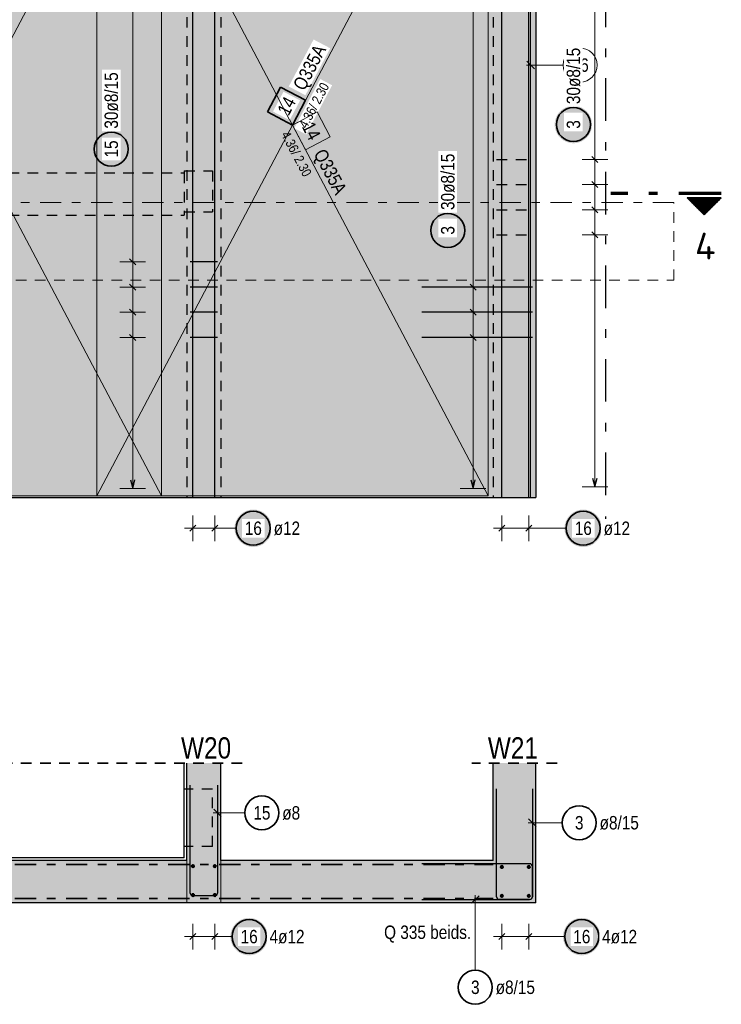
# Model space of a CAD drawing. Header units: millimetres. Extents: x -20 to 84, y 0 to 50.
# Tile 18 of 22: x 57.55 to 65.79, y 22.77 to 34.34. Entities that reach past the tile are written whole.
import ezdxf
from ezdxf.enums import TextEntityAlignment as Align

# ---------------------------------------------------------------- set-up
doc = ezdxf.new("R2010")
doc.units = ezdxf.units.MM
for name, pattern in [('DASHDOT', [1, 0.5, -0.25, 0, -0.25]), ('DASHDOTX2', [2, 1, -0.5, 0, -0.5]), ('HIDDEN', [0.375, 0.25, -0.125])]:
    doc.linetypes.add(name, pattern=pattern)
doc.layers.add('Achsen', color=7, linetype='Continuous', lineweight=20)
doc.layers.add('Schraffuren', color=7, linetype='Continuous', lineweight=20)
doc.styles.add('Arial Narrow', font='ARIALN.TTF')
doc.styles.add('isocp', font='isocp', dxfattribs={"width": 1.1})

msp = doc.modelspace()

# ---------------------------------------------------------------- hatches: boundary and pattern name
at = {"lineweight": 18, "true_color": 0xffffff}
msp.add_hatch(color=7, dxfattribs=at).paths.add_polyline_path([(60.615792, 33.548058), (60.461822, 33.256179), (60.7537, 33.102209), (60.907671, 33.394088)])
at = {"lineweight": 25, "true_color": 0xffffff}
for points in [[(64.276137, 33.108461), (64.276003, 33.116139), (64.275601, 33.123808), (64.274931, 33.131457), (64.273996, 33.139079), (64.272794, 33.146664), (64.271329, 33.154202), (64.269602, 33.161684), (64.267614, 33.169101), (64.265369, 33.176445), (64.262869, 33.183706), (64.260117, 33.190875), (64.257117, 33.197943), (64.253871, 33.204903), (64.250385, 33.211745), (64.246662, 33.218461), (64.242707, 33.225043), (64.238525, 33.231484), (64.23412, 33.237774), (64.229499, 33.243907), (64.224666, 33.249874), (64.219628, 33.25567), (64.214391, 33.261286), (64.208961, 33.266716), (64.203345, 33.271953), (64.19755, 33.276991), (64.191582, 33.281823), (64.185449, 33.286445), (64.179159, 33.290849), (64.172719, 33.295032), (64.166137, 33.298987), (64.15942, 33.30271), (64.152578, 33.306196), (64.145619, 33.309441), (64.13855, 33.312442), (64.131381, 33.315193), (64.12412, 33.317694), (64.116777, 33.319939), (64.109359, 33.321926), (64.101877, 33.323654), (64.094339, 33.325119), (64.086755, 33.32632), (64.079133, 33.327256), (64.071483, 33.327925), (64.063815, 33.328327), (64.056137, 33.328461), (64.048459, 33.328327), (64.04079, 33.327925), (64.03314, 33.327256), (64.025519, 33.32632), (64.017934, 33.325119), (64.010396, 33.323654), (64.002914, 33.321926), (63.995496, 33.319939), (63.988153, 33.317694), (63.980892, 33.315193), (63.973723, 33.312442), (63.966655, 33.309441), (63.959695, 33.306196), (63.952853, 33.30271), (63.946137, 33.298987), (63.939554, 33.295032), (63.933114, 33.290849), (63.926824, 33.286445), (63.920691, 33.281823), (63.914723, 33.276991), (63.908928, 33.271953), (63.903312, 33.266716), (63.897882, 33.261286), (63.892645, 33.25567), (63.887607, 33.249874), (63.882774, 33.243907), (63.878153, 33.237774), (63.873748, 33.231484), (63.869566, 33.225043), (63.865611, 33.218461), (63.861888, 33.211745), (63.858402, 33.204903), (63.855157, 33.197943), (63.852156, 33.190875), (63.849404, 33.183706), (63.846904, 33.176445), (63.844659, 33.169101), (63.842672, 33.161684), (63.840944, 33.154202), (63.839479, 33.146664), (63.838278, 33.139079), (63.837342, 33.131457), (63.836673, 33.123808), (63.836271, 33.116139), (63.836137, 33.108461), (63.836271, 33.100783), (63.836673, 33.093115), (63.837342, 33.085465), (63.838278, 33.077843), (63.839479, 33.070259), (63.840944, 33.062721), (63.842672, 33.055238), (63.844659, 33.047821), (63.846904, 33.040477), (63.849404, 33.033217), (63.852156, 33.026048), (63.855157, 33.018979), (63.858402, 33.012019), (63.861888, 33.005177), (63.865611, 32.998461), (63.869566, 32.991879), (63.873748, 32.985439), (63.878153, 32.979148), (63.882774, 32.973016), (63.887607, 32.967048), (63.892645, 32.961252), (63.897882, 32.955636), (63.903312, 32.950206), (63.908928, 32.944969), (63.914723, 32.939931), (63.920691, 32.935099), (63.926824, 32.930477), (63.933114, 32.926073), (63.939554, 32.921891), (63.946137, 32.917936), (63.952853, 32.914213), (63.959695, 32.910726), (63.966655, 32.907481), (63.973723, 32.904481), (63.980892, 32.901729), (63.988153, 32.899229), (63.995496, 32.896984), (64.002914, 32.894996), (64.010396, 32.893269), (64.017934, 32.891803), (64.025519, 32.890602), (64.03314, 32.889666), (64.04079, 32.888997), (64.048459, 32.888595), (64.056137, 32.888461), (64.063815, 32.888595), (64.071483, 32.888997), (64.079133, 32.889666), (64.086755, 32.890602), (64.094339, 32.891803), (64.101877, 32.893269), (64.109359, 32.894996), (64.116777, 32.896984), (64.12412, 32.899229), (64.131381, 32.901729), (64.13855, 32.904481), (64.145619, 32.907481), (64.152578, 32.910726), (64.15942, 32.914213), (64.166137, 32.917936), (64.172719, 32.921891), (64.179159, 32.926073), (64.185449, 32.930477), (64.191582, 32.935099), (64.19755, 32.939931), (64.203345, 32.944969), (64.208961, 32.950206), (64.214391, 32.955636), (64.219628, 32.961252), (64.224666, 32.967048), (64.229499, 32.973016), (64.23412, 32.979148), (64.238525, 32.985439), (64.242707, 32.991879), (64.246662, 32.998461), (64.250385, 33.005177), (64.253871, 33.012019), (64.257117, 33.018979), (64.260117, 33.026048), (64.262869, 33.033217), (64.265369, 33.040477), (64.267614, 33.047821), (64.269602, 33.055238), (64.271329, 33.062721), (64.272794, 33.070259), (64.273996, 33.077843), (64.274931, 33.085465), (64.275601, 33.093115)], [(58.845086, 32.819802), (58.844952, 32.82748), (58.84455, 32.835149), (58.843881, 32.842799), (58.842945, 32.850421), (58.841744, 32.858005), (58.840279, 32.865543), (58.838551, 32.873025), (58.836564, 32.880443), (58.834319, 32.887786), (58.831819, 32.895047), (58.829067, 32.902216), (58.826066, 32.909285), (58.822821, 32.916244), (58.819335, 32.923086), (58.815612, 32.929802), (58.811657, 32.936385), (58.807474, 32.942825), (58.80307, 32.949115), (58.798449, 32.955248), (58.793616, 32.961216), (58.788578, 32.967011), (58.783341, 32.972627), (58.777911, 32.978057), (58.772295, 32.983294), (58.766499, 32.988332), (58.760532, 32.993165), (58.754399, 32.997786), (58.748109, 33.002191), (58.741668, 33.006373), (58.735086, 33.010328), (58.72837, 33.014051), (58.721528, 33.017537), (58.714568, 33.020782), (58.7075, 33.023783), (58.700331, 33.026535), (58.69307, 33.029035), (58.685726, 33.03128), (58.678309, 33.033268), (58.670827, 33.034995), (58.663289, 33.03646), (58.655704, 33.037661), (58.648082, 33.038597), (58.640433, 33.039267), (58.632764, 33.039668), (58.625086, 33.039802), (58.617408, 33.039668), (58.60974, 33.039267), (58.60209, 33.038597), (58.594468, 33.037661), (58.586884, 33.03646), (58.579346, 33.034995), (58.571863, 33.033268), (58.564446, 33.03128), (58.557102, 33.029035), (58.549842, 33.026535), (58.542673, 33.023783), (58.535604, 33.020782), (58.528645, 33.017537), (58.521802, 33.014051), (58.515086, 33.010328), (58.508504, 33.006373), (58.502064, 33.002191), (58.495773, 32.997786), (58.489641, 32.993165), (58.483673, 32.988332), (58.477877, 32.983294), (58.472261, 32.978057), (58.466831, 32.972627), (58.461594, 32.967011), (58.456556, 32.961216), (58.451724, 32.955248), (58.447102, 32.949115), (58.442698, 32.942825), (58.438516, 32.936385), (58.434561, 32.929802), (58.430838, 32.923086), (58.427352, 32.916244), (58.424106, 32.909285), (58.421106, 32.902216), (58.418354, 32.895047), (58.415854, 32.887786), (58.413609, 32.880443), (58.411621, 32.873025), (58.409894, 32.865543), (58.408429, 32.858005), (58.407227, 32.850421), (58.406291, 32.842799), (58.405622, 32.835149), (58.40522, 32.82748), (58.405086, 32.819802), (58.40522, 32.812125), (58.405622, 32.804456), (58.406291, 32.796806), (58.407227, 32.789184), (58.408429, 32.7816), (58.409894, 32.774062), (58.411621, 32.76658), (58.413609, 32.759162), (58.415854, 32.751819), (58.418354, 32.744558), (58.421106, 32.737389), (58.424106, 32.73032), (58.427352, 32.723361), (58.430838, 32.716519), (58.434561, 32.709802), (58.438516, 32.70322), (58.442698, 32.69678), (58.447102, 32.69049), (58.451724, 32.684357), (58.456556, 32.678389), (58.461594, 32.672594), (58.466831, 32.666978), (58.472261, 32.661548), (58.477877, 32.656311), (58.483673, 32.651273), (58.489641, 32.64644), (58.495773, 32.641819), (58.502064, 32.637414), (58.508504, 32.633232), (58.515086, 32.629277), (58.521802, 32.625554), (58.528645, 32.622068), (58.535604, 32.618822), (58.542673, 32.615822), (58.549842, 32.61307), (58.557102, 32.61057), (58.564446, 32.608325), (58.571863, 32.606337), (58.579346, 32.60461), (58.586884, 32.603145), (58.594468, 32.601943), (58.60209, 32.601008), (58.60974, 32.600338), (58.617408, 32.599936), (58.625086, 32.599802), (58.632764, 32.599936), (58.640433, 32.600338), (58.648082, 32.601008), (58.655704, 32.601943), (58.663289, 32.603145), (58.670827, 32.60461), (58.678309, 32.606337), (58.685726, 32.608325), (58.69307, 32.61057), (58.700331, 32.61307), (58.7075, 32.615822), (58.714568, 32.618822), (58.721528, 32.622068), (58.72837, 32.625554), (58.735086, 32.629277), (58.741668, 32.633232), (58.748109, 32.637414), (58.754399, 32.641819), (58.760532, 32.64644), (58.766499, 32.651273), (58.772295, 32.656311), (58.777911, 32.661548), (58.783341, 32.666978), (58.788578, 32.672594), (58.793616, 32.678389), (58.798449, 32.684357), (58.80307, 32.69049), (58.807474, 32.69678), (58.811657, 32.70322), (58.815612, 32.709802), (58.819335, 32.716519), (58.822821, 32.723361), (58.826066, 32.73032), (58.829067, 32.737389), (58.831819, 32.744558), (58.834319, 32.751819), (58.836564, 32.759162), (58.838551, 32.76658), (58.840279, 32.774062), (58.841744, 32.7816), (58.842945, 32.789184), (58.843881, 32.796806), (58.84455, 32.804456)], [(62.799126, 31.863564), (62.798992, 31.871242), (62.798591, 31.878911), (62.797921, 31.886561), (62.796985, 31.894182), (62.795784, 31.901767), (62.794319, 31.909305), (62.792592, 31.916787), (62.790604, 31.924205), (62.788359, 31.931548), (62.785859, 31.938809), (62.783107, 31.945978), (62.780106, 31.953046), (62.776861, 31.960006), (62.773375, 31.966848), (62.769652, 31.973564), (62.765697, 31.980147), (62.761515, 31.986587), (62.75711, 31.992877), (62.752489, 31.99901), (62.747656, 32.004978), (62.742618, 32.010773), (62.737381, 32.016389), (62.731951, 32.021819), (62.726335, 32.027056), (62.72054, 32.032094), (62.714572, 32.036927), (62.708439, 32.041548), (62.702149, 32.045953), (62.695709, 32.050135), (62.689126, 32.05409), (62.68241, 32.057813), (62.675568, 32.061299), (62.668609, 32.064544), (62.66154, 32.067545), (62.654371, 32.070297), (62.64711, 32.072797), (62.639767, 32.075042), (62.632349, 32.077029), (62.624867, 32.078757), (62.617329, 32.080222), (62.609745, 32.081423), (62.602123, 32.082359), (62.594473, 32.083028), (62.586804, 32.08343), (62.579126, 32.083564), (62.571449, 32.08343), (62.56378, 32.083028), (62.55613, 32.082359), (62.548508, 32.081423), (62.540924, 32.080222), (62.533386, 32.078757), (62.525904, 32.077029), (62.518486, 32.075042), (62.511143, 32.072797), (62.503882, 32.070297), (62.496713, 32.067545), (62.489644, 32.064544), (62.482685, 32.061299), (62.475843, 32.057813), (62.469126, 32.05409), (62.462544, 32.050135), (62.456104, 32.045953), (62.449814, 32.041548), (62.443681, 32.036927), (62.437713, 32.032094), (62.431918, 32.027056), (62.426302, 32.021819), (62.420872, 32.016389), (62.415635, 32.010773), (62.410597, 32.004978), (62.405764, 31.99901), (62.401143, 31.992877), (62.396738, 31.986587), (62.392556, 31.980147), (62.388601, 31.973564), (62.384878, 31.966848), (62.381392, 31.960006), (62.378146, 31.953046), (62.375146, 31.945978), (62.372394, 31.938809), (62.369894, 31.931548), (62.367649, 31.924205), (62.365661, 31.916787), (62.363934, 31.909305), (62.362469, 31.901767), (62.361267, 31.894182), (62.360332, 31.886561), (62.359662, 31.878911), (62.35926, 31.871242), (62.359126, 31.863564), (62.35926, 31.855886), (62.359662, 31.848218), (62.360332, 31.840568), (62.361267, 31.832946), (62.362469, 31.825362), (62.363934, 31.817824), (62.365661, 31.810342), (62.367649, 31.802924), (62.369894, 31.795581), (62.372394, 31.78832), (62.375146, 31.781151), (62.378146, 31.774082), (62.381392, 31.767123), (62.384878, 31.760281), (62.388601, 31.753564), (62.392556, 31.746982), (62.396738, 31.740542), (62.401143, 31.734252), (62.405764, 31.728119), (62.410597, 31.722151), (62.415635, 31.716356), (62.420872, 31.71074), (62.426302, 31.70531), (62.431918, 31.700072), (62.437713, 31.695035), (62.443681, 31.690202), (62.449814, 31.685581), (62.456104, 31.681176), (62.462544, 31.676994), (62.469126, 31.673039), (62.475843, 31.669316), (62.482685, 31.66583), (62.489644, 31.662584), (62.496713, 31.659584), (62.503882, 31.656832), (62.511143, 31.654332), (62.518486, 31.652087), (62.525904, 31.650099), (62.533386, 31.648372), (62.540924, 31.646907), (62.548508, 31.645705), (62.55613, 31.64477), (62.56378, 31.6441), (62.571449, 31.643698), (62.579126, 31.643564), (62.586804, 31.643698), (62.594473, 31.6441), (62.602123, 31.64477), (62.609745, 31.645705), (62.617329, 31.646907), (62.624867, 31.648372), (62.632349, 31.650099), (62.639767, 31.652087), (62.64711, 31.654332), (62.654371, 31.656832), (62.66154, 31.659584), (62.668609, 31.662584), (62.675568, 31.66583), (62.68241, 31.669316), (62.689126, 31.673039), (62.695709, 31.676994), (62.702149, 31.681176), (62.708439, 31.685581), (62.714572, 31.690202), (62.72054, 31.695035), (62.726335, 31.700072), (62.731951, 31.70531), (62.737381, 31.71074), (62.742618, 31.716356), (62.747656, 31.722151), (62.752489, 31.728119), (62.75711, 31.734252), (62.761515, 31.740542), (62.765697, 31.746982), (62.769652, 31.753564), (62.773375, 31.760281), (62.776861, 31.767123), (62.780106, 31.774082), (62.783107, 31.781151), (62.785859, 31.78832), (62.788359, 31.795581), (62.790604, 31.802924), (62.792592, 31.810342), (62.794319, 31.817824), (62.795784, 31.825362), (62.796985, 31.832946), (62.797921, 31.840568), (62.798591, 31.848218)], [(60.513544, 28.362375), (60.51341, 28.370053), (60.513008, 28.377721), (60.512338, 28.385371), (60.511403, 28.392993), (60.510201, 28.400577), (60.508736, 28.408115), (60.507009, 28.415597), (60.505021, 28.423015), (60.502776, 28.430358), (60.500276, 28.437619), (60.497524, 28.444788), (60.494524, 28.451857), (60.491278, 28.458816), (60.487792, 28.465658), (60.484069, 28.472375), (60.480114, 28.478957), (60.475932, 28.485397), (60.471527, 28.491687), (60.466906, 28.49782), (60.462073, 28.503788), (60.457035, 28.509583), (60.451798, 28.5152), (60.446368, 28.520629), (60.440752, 28.525867), (60.434957, 28.530904), (60.428989, 28.535737), (60.422856, 28.540358), (60.416566, 28.544763), (60.410126, 28.548945), (60.403544, 28.5529), (60.396827, 28.556623), (60.389985, 28.560109), (60.383026, 28.563355), (60.375957, 28.566355), (60.368788, 28.569107), (60.361527, 28.571607), (60.354184, 28.573852), (60.346766, 28.57584), (60.339284, 28.577567), (60.331746, 28.579032), (60.324162, 28.580234), (60.31654, 28.581169), (60.30889, 28.581839), (60.301221, 28.582241), (60.293544, 28.582375), (60.285866, 28.582241), (60.278197, 28.581839), (60.270547, 28.581169), (60.262926, 28.580234), (60.255341, 28.579032), (60.247803, 28.577567), (60.240321, 28.57584), (60.232903, 28.573852), (60.22556, 28.571607), (60.218299, 28.569107), (60.21113, 28.566355), (60.204062, 28.563355), (60.197102, 28.560109), (60.19026, 28.556623), (60.183544, 28.5529), (60.176961, 28.548945), (60.170521, 28.544763), (60.164231, 28.540358), (60.158098, 28.535737), (60.15213, 28.530904), (60.146335, 28.525867), (60.140719, 28.520629), (60.135289, 28.5152), (60.130052, 28.509583), (60.125014, 28.503788), (60.120181, 28.49782), (60.11556, 28.491687), (60.111155, 28.485397), (60.106973, 28.478957), (60.103018, 28.472375), (60.099295, 28.465658), (60.095809, 28.458816), (60.092564, 28.451857), (60.089563, 28.444788), (60.086811, 28.437619), (60.084311, 28.430358), (60.082066, 28.423015), (60.080079, 28.415597), (60.078351, 28.408115), (60.076886, 28.400577), (60.075685, 28.392993), (60.074749, 28.385371), (60.07408, 28.377721), (60.073678, 28.370053), (60.073544, 28.362375), (60.073678, 28.354697), (60.07408, 28.347028), (60.074749, 28.339378), (60.075685, 28.331757), (60.076886, 28.324172), (60.078351, 28.316634), (60.080079, 28.309152), (60.082066, 28.301734), (60.084311, 28.294391), (60.086811, 28.28713), (60.089563, 28.279961), (60.092564, 28.272893), (60.095809, 28.265933), (60.099295, 28.259091), (60.103018, 28.252375), (60.106973, 28.245792), (60.111155, 28.239352), (60.11556, 28.233062), (60.120181, 28.226929), (60.125014, 28.220961), (60.130052, 28.215166), (60.135289, 28.20955), (60.140719, 28.20412), (60.146335, 28.198883), (60.15213, 28.193845), (60.158098, 28.189012), (60.164231, 28.184391), (60.170521, 28.179986), (60.176961, 28.175804), (60.183544, 28.171849), (60.19026, 28.168126), (60.197102, 28.16464), (60.204062, 28.161395), (60.21113, 28.158394), (60.218299, 28.155642), (60.22556, 28.153142), (60.232903, 28.150897), (60.240321, 28.14891), (60.247803, 28.147182), (60.255341, 28.145717), (60.262926, 28.144516), (60.270547, 28.14358), (60.278197, 28.142911), (60.285866, 28.142509), (60.293544, 28.142375), (60.301221, 28.142509), (60.30889, 28.142911), (60.31654, 28.14358), (60.324162, 28.144516), (60.331746, 28.145717), (60.339284, 28.147182), (60.346766, 28.14891), (60.354184, 28.150897), (60.361527, 28.153142), (60.368788, 28.155642), (60.375957, 28.158394), (60.383026, 28.161395), (60.389985, 28.16464), (60.396827, 28.168126), (60.403544, 28.171849), (60.410126, 28.175804), (60.416566, 28.179986), (60.422856, 28.184391), (60.428989, 28.189012), (60.434957, 28.193845), (60.440752, 28.198883), (60.446368, 28.20412), (60.451798, 28.20955), (60.457035, 28.215166), (60.462073, 28.220961), (60.466906, 28.226929), (60.471527, 28.233062), (60.475932, 28.239352), (60.480114, 28.245792), (60.484069, 28.252375), (60.487792, 28.259091), (60.491278, 28.265933), (60.494524, 28.272893), (60.497524, 28.279961), (60.500276, 28.28713), (60.502776, 28.294391), (60.505021, 28.301734), (60.507009, 28.309152), (60.508736, 28.316634), (60.510201, 28.324172), (60.511403, 28.331757), (60.512338, 28.339378), (60.513008, 28.347028)], [(64.391398, 28.36208), (64.391264, 28.369758), (64.390862, 28.377426), (64.390193, 28.385076), (64.389257, 28.392698), (64.388056, 28.400282), (64.38659, 28.40782), (64.384863, 28.415303), (64.382876, 28.42272), (64.38063, 28.430064), (64.37813, 28.437324), (64.375378, 28.444493), (64.372378, 28.451562), (64.369133, 28.458522), (64.365646, 28.465364), (64.361924, 28.47208), (64.357969, 28.478662), (64.353786, 28.485102), (64.349382, 28.491393), (64.34476, 28.497525), (64.339928, 28.503493), (64.33489, 28.509289), (64.329653, 28.514905), (64.324223, 28.520335), (64.318607, 28.525572), (64.312811, 28.53061), (64.306843, 28.535442), (64.300711, 28.540064), (64.29442, 28.544468), (64.28798, 28.54865), (64.281398, 28.552605), (64.274682, 28.556328), (64.26784, 28.559815), (64.26088, 28.56306), (64.253811, 28.56606), (64.246642, 28.568812), (64.239382, 28.571312), (64.232038, 28.573557), (64.224621, 28.575545), (64.217139, 28.577272), (64.209601, 28.578738), (64.202016, 28.579939), (64.194394, 28.580875), (64.186744, 28.581544), (64.179076, 28.581946), (64.171398, 28.58208), (64.16372, 28.581946), (64.156052, 28.581544), (64.148402, 28.580875), (64.14078, 28.579939), (64.133195, 28.578738), (64.125657, 28.577272), (64.118175, 28.575545), (64.110758, 28.573557), (64.103414, 28.571312), (64.096154, 28.568812), (64.088985, 28.56606), (64.081916, 28.56306), (64.074956, 28.559815), (64.068114, 28.556328), (64.061398, 28.552605), (64.054816, 28.54865), (64.048376, 28.544468), (64.042085, 28.540064), (64.035952, 28.535442), (64.029985, 28.53061), (64.024189, 28.525572), (64.018573, 28.520335), (64.013143, 28.514905), (64.007906, 28.509289), (64.002868, 28.503493), (63.998036, 28.497525), (63.993414, 28.491393), (63.98901, 28.485102), (63.984827, 28.478662), (63.980872, 28.47208), (63.977149, 28.465364), (63.973663, 28.458522), (63.970418, 28.451562), (63.967418, 28.444493), (63.964666, 28.437324), (63.962166, 28.430064), (63.95992, 28.42272), (63.957933, 28.415303), (63.956205, 28.40782), (63.95474, 28.400282), (63.953539, 28.392698), (63.952603, 28.385076), (63.951934, 28.377426), (63.951532, 28.369758), (63.951398, 28.36208), (63.951532, 28.354402), (63.951934, 28.346733), (63.952603, 28.339084), (63.953539, 28.331462), (63.95474, 28.323877), (63.956205, 28.316339), (63.957933, 28.308857), (63.95992, 28.30144), (63.962166, 28.294096), (63.964666, 28.286835), (63.967418, 28.279666), (63.970418, 28.272598), (63.973663, 28.265638), (63.977149, 28.258796), (63.980872, 28.25208), (63.984827, 28.245498), (63.98901, 28.239057), (63.993414, 28.232767), (63.998036, 28.226634), (64.002868, 28.220667), (64.007906, 28.214871), (64.013143, 28.209255), (64.018573, 28.203825), (64.024189, 28.198588), (64.029985, 28.19355), (64.035952, 28.188718), (64.042085, 28.184096), (64.048376, 28.179692), (64.054816, 28.175509), (64.061398, 28.171554), (64.068114, 28.167831), (64.074956, 28.164345), (64.081916, 28.1611), (64.088985, 28.158099), (64.096154, 28.155348), (64.103414, 28.152847), (64.110758, 28.150602), (64.118175, 28.148615), (64.125657, 28.146887), (64.133195, 28.145422), (64.14078, 28.144221), (64.148402, 28.143285), (64.156052, 28.142616), (64.16372, 28.142214), (64.171398, 28.14208), (64.179076, 28.142214), (64.186744, 28.142616), (64.194394, 28.143285), (64.202016, 28.144221), (64.209601, 28.145422), (64.217139, 28.146887), (64.224621, 28.148615), (64.232038, 28.150602), (64.239382, 28.152847), (64.246642, 28.155348), (64.253811, 28.158099), (64.26088, 28.1611), (64.26784, 28.164345), (64.274682, 28.167831), (64.281398, 28.171554), (64.28798, 28.175509), (64.29442, 28.179692), (64.300711, 28.184096), (64.306843, 28.188718), (64.312811, 28.19355), (64.318607, 28.198588), (64.324223, 28.203825), (64.329653, 28.209255), (64.33489, 28.214871), (64.339928, 28.220667), (64.34476, 28.226634), (64.349382, 28.232767), (64.353786, 28.239057), (64.357969, 28.245498), (64.361924, 28.25208), (64.365646, 28.258796), (64.369133, 28.265638), (64.372378, 28.272598), (64.375378, 28.279666), (64.37813, 28.286835), (64.38063, 28.294096), (64.382876, 28.30144), (64.384863, 28.308857), (64.38659, 28.316339), (64.388056, 28.323877), (64.389257, 28.331462), (64.390193, 28.339084), (64.390862, 28.346733)], [(60.464935, 23.562078), (60.464801, 23.569755), (60.464399, 23.577424), (60.46373, 23.585074), (60.462794, 23.592696), (60.461593, 23.60028), (60.460127, 23.607818), (60.4584, 23.6153), (60.456412, 23.622718), (60.454167, 23.630061), (60.451667, 23.637322), (60.448915, 23.644491), (60.445915, 23.65156), (60.442669, 23.658519), (60.439183, 23.665361), (60.43546, 23.672078), (60.431505, 23.67866), (60.427323, 23.6851), (60.422919, 23.69139), (60.418297, 23.697523), (60.413465, 23.703491), (60.408427, 23.709286), (60.40319, 23.714902), (60.39776, 23.720332), (60.392144, 23.725569), (60.386348, 23.730607), (60.38038, 23.73544), (60.374248, 23.740061), (60.367957, 23.744466), (60.361517, 23.748648), (60.354935, 23.752603), (60.348219, 23.756326), (60.341376, 23.759812), (60.334417, 23.763058), (60.327348, 23.766058), (60.320179, 23.76881), (60.312919, 23.77131), (60.305575, 23.773555), (60.298158, 23.775543), (60.290675, 23.77727), (60.283137, 23.778735), (60.275553, 23.779937), (60.267931, 23.780872), (60.260281, 23.781542), (60.252613, 23.781944), (60.244935, 23.782078), (60.237257, 23.781944), (60.229588, 23.781542), (60.221939, 23.780872), (60.214317, 23.779937), (60.206732, 23.778735), (60.199194, 23.77727), (60.191712, 23.775543), (60.184295, 23.773555), (60.176951, 23.77131), (60.16969, 23.76881), (60.162521, 23.766058), (60.155453, 23.763058), (60.148493, 23.759812), (60.141651, 23.756326), (60.134935, 23.752603), (60.128353, 23.748648), (60.121912, 23.744466), (60.115622, 23.740061), (60.109489, 23.73544), (60.103522, 23.730607), (60.097726, 23.725569), (60.09211, 23.720332), (60.08668, 23.714902), (60.081443, 23.709286), (60.076405, 23.703491), (60.071572, 23.697523), (60.066951, 23.69139), (60.062547, 23.6851), (60.058364, 23.67866), (60.054409, 23.672078), (60.050686, 23.665361), (60.0472, 23.658519), (60.043955, 23.65156), (60.040954, 23.644491), (60.038202, 23.637322), (60.035702, 23.630061), (60.033457, 23.622718), (60.03147, 23.6153), (60.029742, 23.607818), (60.028277, 23.60028), (60.027076, 23.592696), (60.02614, 23.585074), (60.025471, 23.577424), (60.025069, 23.569755), (60.024935, 23.562078), (60.025069, 23.5544), (60.025471, 23.546731), (60.02614, 23.539081), (60.027076, 23.531459), (60.028277, 23.523875), (60.029742, 23.516337), (60.03147, 23.508855), (60.033457, 23.501437), (60.035702, 23.494094), (60.038202, 23.486833), (60.040954, 23.479664), (60.043955, 23.472595), (60.0472, 23.465636), (60.050686, 23.458794), (60.054409, 23.452078), (60.058364, 23.445495), (60.062547, 23.439055), (60.066951, 23.432765), (60.071572, 23.426632), (60.076405, 23.420664), (60.081443, 23.414869), (60.08668, 23.409253), (60.09211, 23.403823), (60.097726, 23.398586), (60.103522, 23.393548), (60.109489, 23.388715), (60.115622, 23.384094), (60.121912, 23.379689), (60.128353, 23.375507), (60.134935, 23.371552), (60.141651, 23.367829), (60.148493, 23.364343), (60.155453, 23.361098), (60.162521, 23.358097), (60.16969, 23.355345), (60.176951, 23.352845), (60.184295, 23.3506), (60.191712, 23.348612), (60.199194, 23.346885), (60.206732, 23.34542), (60.214317, 23.344219), (60.221939, 23.343283), (60.229588, 23.342613), (60.237257, 23.342212), (60.244935, 23.342078), (60.252613, 23.342212), (60.260281, 23.342613), (60.267931, 23.343283), (60.275553, 23.344219), (60.283137, 23.34542), (60.290675, 23.346885), (60.298158, 23.348612), (60.305575, 23.3506), (60.312919, 23.352845), (60.320179, 23.355345), (60.327348, 23.358097), (60.334417, 23.361098), (60.341376, 23.364343), (60.348219, 23.367829), (60.354935, 23.371552), (60.361517, 23.375507), (60.367957, 23.379689), (60.374248, 23.384094), (60.38038, 23.388715), (60.386348, 23.393548), (60.392144, 23.398586), (60.39776, 23.403823), (60.40319, 23.409253), (60.408427, 23.414869), (60.413465, 23.420664), (60.418297, 23.426632), (60.422919, 23.432765), (60.427323, 23.439055), (60.431505, 23.445495), (60.43546, 23.452078), (60.439183, 23.458794), (60.442669, 23.465636), (60.445915, 23.472595), (60.448915, 23.479664), (60.451667, 23.486833), (60.454167, 23.494094), (60.456412, 23.501437), (60.4584, 23.508855), (60.460127, 23.516337), (60.461593, 23.523875), (60.462794, 23.531459), (60.46373, 23.539081), (60.464399, 23.546731)], [(64.373914, 23.562078), (64.37378, 23.569755), (64.373378, 23.577424), (64.372709, 23.585074), (64.371773, 23.592696), (64.370572, 23.60028), (64.369107, 23.607818), (64.367379, 23.6153), (64.365392, 23.622718), (64.363147, 23.630061), (64.360647, 23.637322), (64.357895, 23.644491), (64.354894, 23.65156), (64.351649, 23.658519), (64.348163, 23.665361), (64.34444, 23.672078), (64.340485, 23.67866), (64.336302, 23.6851), (64.331898, 23.69139), (64.327277, 23.697523), (64.322444, 23.703491), (64.317406, 23.709286), (64.312169, 23.714902), (64.306739, 23.720332), (64.301123, 23.725569), (64.295327, 23.730607), (64.28936, 23.73544), (64.283227, 23.740061), (64.276937, 23.744466), (64.270496, 23.748648), (64.263914, 23.752603), (64.257198, 23.756326), (64.250356, 23.759812), (64.243396, 23.763058), (64.236328, 23.766058), (64.229159, 23.76881), (64.221898, 23.77131), (64.214554, 23.773555), (64.207137, 23.775543), (64.199655, 23.77727), (64.192117, 23.778735), (64.184532, 23.779937), (64.17691, 23.780872), (64.169261, 23.781542), (64.161592, 23.781944), (64.153914, 23.782078), (64.146236, 23.781944), (64.138568, 23.781542), (64.130918, 23.780872), (64.123296, 23.779937), (64.115712, 23.778735), (64.108174, 23.77727), (64.100691, 23.775543), (64.093274, 23.773555), (64.08593, 23.77131), (64.07867, 23.76881), (64.071501, 23.766058), (64.064432, 23.763058), (64.057472, 23.759812), (64.05063, 23.756326), (64.043914, 23.752603), (64.037332, 23.748648), (64.030892, 23.744466), (64.024601, 23.740061), (64.018469, 23.73544), (64.012501, 23.730607), (64.006705, 23.725569), (64.001089, 23.720332), (63.995659, 23.714902), (63.990422, 23.709286), (63.985384, 23.703491), (63.980552, 23.697523), (63.97593, 23.69139), (63.971526, 23.6851), (63.967344, 23.67866), (63.963389, 23.672078), (63.959666, 23.665361), (63.956179, 23.658519), (63.952934, 23.65156), (63.949934, 23.644491), (63.947182, 23.637322), (63.944682, 23.630061), (63.942437, 23.622718), (63.940449, 23.6153), (63.938722, 23.607818), (63.937256, 23.60028), (63.936055, 23.592696), (63.935119, 23.585074), (63.93445, 23.577424), (63.934048, 23.569755), (63.933914, 23.562078), (63.934048, 23.5544), (63.93445, 23.546731), (63.935119, 23.539081), (63.936055, 23.531459), (63.937256, 23.523875), (63.938722, 23.516337), (63.940449, 23.508855), (63.942437, 23.501437), (63.944682, 23.494094), (63.947182, 23.486833), (63.949934, 23.479664), (63.952934, 23.472595), (63.956179, 23.465636), (63.959666, 23.458794), (63.963389, 23.452078), (63.967344, 23.445495), (63.971526, 23.439055), (63.97593, 23.432765), (63.980552, 23.426632), (63.985384, 23.420664), (63.990422, 23.414869), (63.995659, 23.409253), (64.001089, 23.403823), (64.006705, 23.398586), (64.012501, 23.393548), (64.018469, 23.388715), (64.024601, 23.384094), (64.030892, 23.379689), (64.037332, 23.375507), (64.043914, 23.371552), (64.05063, 23.367829), (64.057472, 23.364343), (64.064432, 23.361098), (64.071501, 23.358097), (64.07867, 23.355345), (64.08593, 23.352845), (64.093274, 23.3506), (64.100691, 23.348612), (64.108174, 23.346885), (64.115712, 23.34542), (64.123296, 23.344219), (64.130918, 23.343283), (64.138568, 23.342613), (64.146236, 23.342212), (64.153914, 23.342078), (64.161592, 23.342212), (64.169261, 23.342613), (64.17691, 23.343283), (64.184532, 23.344219), (64.192117, 23.34542), (64.199655, 23.346885), (64.207137, 23.348612), (64.214554, 23.3506), (64.221898, 23.352845), (64.229159, 23.355345), (64.236328, 23.358097), (64.243396, 23.361098), (64.250356, 23.364343), (64.257198, 23.367829), (64.263914, 23.371552), (64.270496, 23.375507), (64.276937, 23.379689), (64.283227, 23.384094), (64.28936, 23.388715), (64.295327, 23.393548), (64.301123, 23.398586), (64.306739, 23.403823), (64.312169, 23.409253), (64.317406, 23.414869), (64.322444, 23.420664), (64.327277, 23.426632), (64.331898, 23.432765), (64.336302, 23.439055), (64.340485, 23.445495), (64.34444, 23.452078), (64.348163, 23.458794), (64.351649, 23.465636), (64.354894, 23.472595), (64.357895, 23.479664), (64.360647, 23.486833), (64.363147, 23.494094), (64.365392, 23.501437), (64.367379, 23.508855), (64.369107, 23.516337), (64.370572, 23.523875), (64.371773, 23.531459), (64.372709, 23.539081), (64.373378, 23.546731)]]:
    msp.add_hatch(color=7, dxfattribs=at).paths.add_polyline_path(points)
at = {"lineweight": 50}
h = msp.add_hatch(dxfattribs=at)
h.set_pattern_fill('Mau', color=4, scale=0.01, angle=-90, style=0, pattern_type=2)
h.set_pattern_definition([(-90, (0, 0), (0.02, 1e-18), [])])
h.paths.add_polyline_path([(65.394308, 32.247467), (65.594308, 32.047467), (65.794308, 32.247467)])
at = {"layer": 'Schraffuren', "lineweight": 50, "true_color": 0xd7ffd7}
for points in [[(44.783348, 28.722137), (63.513525, 28.722137), (63.513525, 37.522135), (37.903348, 37.522137), (37.903348, 28.722137), (39.783348, 28.722137), (39.783348, 33.392137), (44.783348, 33.392137)], [(63.513525, 28.722137), (63.613699, 28.722135), (63.613699, 37.522135), (63.513525, 37.522135)]]:
    msp.add_hatch(color=254, dxfattribs=at).paths.add_polyline_path(points)
at = {"layer": 'Schraffuren', "lineweight": 13, "true_color": 0xd7ffd7}
for points in [[(59.913347, 24.458614), (59.513347, 24.458614), (59.513347, 25.602274), (59.913347, 25.602274)], [(63.613699, 23.958614), (63.113699, 24.458614), (63.113699, 25.602274), (63.613699, 25.602274)], [(63.113699, 24.458614), (63.613699, 23.958614), (44.783348, 23.958614), (44.783348, 24.458614)]]:
    msp.add_hatch(color=254, dxfattribs=at).paths.add_polyline_path(points)

# ---------------------------------------------------------------- linework, layer by layer
at = {"color": 9, "linetype": 'Continuous', "lineweight": 0, "ltscale": 0.5}
for p, q in [((63.553699, 28.722137), (63.553699, 39.322137)), ((59.213696, 28.742138), (54.613698, 37.462135)), ((58.453699, 37.462282), (58.453699, 28.742282)), ((59.213696, 28.742138), (59.213696, 37.462135)), ((63.053697, 28.742138), (63.053697, 37.462138)), ((63.934675, 33.807201), (63.503699, 33.807201)), ((63.509505, 33.851395), (63.597893, 33.763007)), ((60.907668, 32.810331), (61.199547, 32.964301)), ((54.613698, 28.742138), (59.213696, 28.742138)), ((58.453699, 28.742282), (63.053697, 28.742138)), ((63.053697, 28.742138), (63.053697, 28.742138))]:
    msp.add_line(p, q, dxfattribs=at)
at = {"color": 3, "linetype": 'DASHDOTX2', "lineweight": 25, "ltscale": 0.5}
msp.add_line((64.433369, 39.151449), (64.433369, 28.374805), dxfattribs=at)
at = {"color": 3, "linetype": 'Continuous', "lineweight": 25, "ltscale": 0.5}
for p, q in [((59.585347, 28.722137), (59.585347, 38.833917)), ((59.841347, 28.722137), (59.841347, 38.833917)), ((63.215348, 28.722137), (63.215348, 38.833917)), ((63.531699, 28.722137), (63.531699, 38.833917)), ((64.344275, 32.662789), (64.273564, 32.733499)), ((64.344276, 32.366789), (64.273565, 32.4375)), ((64.344278, 32.070789), (64.273567, 32.1415)), ((64.344279, 31.77479), (64.273568, 31.8455)), ((58.84131, 31.52949), (58.912021, 31.458779)), ((59.873347, 31.494134), (59.553347, 31.494134)), ((58.84131, 31.23349), (58.912021, 31.162779)), ((59.873347, 31.198135), (59.553347, 31.198135)), ((63.573699, 31.198126), (62.273699, 31.198132)), ((62.8413, 31.233485), (62.91201, 31.162774)), ((58.84131, 30.93749), (58.912021, 30.86678)), ((62.841299, 30.937484), (62.912009, 30.866773)), ((59.873347, 30.902135), (59.553347, 30.902135)), ((63.573699, 30.902126), (62.273699, 30.902132)), ((58.84131, 30.641491), (58.912021, 30.57078)), ((59.873347, 30.606135), (59.553347, 30.606135)), ((63.573699, 30.606126), (62.273699, 30.606132)), ((62.841297, 30.641484), (62.912008, 30.570773)), ((64.282142, 28.950146), (64.308937, 28.850146)), ((64.308937, 28.850146), (64.335732, 28.950146)), ((58.849871, 28.930137), (58.876666, 28.830137)), ((58.876666, 28.830137), (58.903461, 28.930137)), ((62.84985, 28.930128), (62.876644, 28.830128)), ((62.876644, 28.830128), (62.90344, 28.930128)), ((59.549992, 28.327019), (59.620703, 28.39773)), ((59.805992, 28.327019), (59.876702, 28.39773)), ((63.179993, 28.326725), (63.250703, 28.397435)), ((63.496344, 28.326725), (63.567054, 28.397435)), ((59.553347, 24.073295), (59.553347, 25.341295)), ((59.873347, 25.341295), (59.873347, 24.073295)), ((63.153699, 24.030614), (63.153699, 25.298614)), ((63.573699, 25.298614), (63.573699, 24.030614)), ((59.829153, 25.060877), (59.917541, 24.972489)), ((63.529505, 24.944932), (63.617893, 24.856543)), ((63.541699, 24.418614), (62.273699, 24.418614)), ((63.573699, 24.030614), (63.573699, 24.386614)), ((59.841347, 24.041295), (59.585347, 24.041295)), ((62.273699, 23.998614), (63.541699, 23.998614)), ((62.946907, 24.042808), (62.858519, 23.95442)), ((63.541699, 23.998614), (63.185699, 23.998614)), ((59.549992, 23.526722), (59.620703, 23.597433)), ((59.549992, 23.526722), (59.620703, 23.597433)), ((59.805992, 23.526722), (59.876702, 23.597433)), ((59.805992, 23.526722), (59.876702, 23.597433)), ((63.179993, 23.526722), (63.250703, 23.597433)), ((63.179993, 23.526722), (63.250703, 23.597433)), ((63.496344, 23.526722), (63.567054, 23.597433)), ((63.496344, 23.526722), (63.567054, 23.597433))]:
    msp.add_line(p, q, dxfattribs=at)
at = {"color": 3, "linetype": 'HIDDEN', "lineweight": 25, "ltscale": 0.5}
for p, q in [((59.513347, 37.522149), (59.513347, 28.722137)), ((59.913347, 37.522137), (59.913347, 28.722137)), ((63.113699, 37.522137), (63.113699, 28.722137)), ((63.153699, 32.698139), (63.573699, 32.698141)), ((56.741202, 32.542135), (59.482981, 32.542135)), ((59.482981, 32.564135), (59.812981, 32.564135)), ((59.482981, 32.564135), (59.482981, 32.542135)), ((59.482981, 32.542135), (59.482981, 32.042135)), ((59.812981, 32.564135), (59.812981, 32.082135)), ((63.153699, 32.402139), (63.573699, 32.402141)), ((59.482981, 32.082135), (59.812981, 32.082135)), ((63.153699, 32.106139), (63.573699, 32.106141)), ((56.741202, 32.042135), (59.482981, 32.042135)), ((63.153699, 31.810139), (63.573699, 31.810141)), ((59.812981, 25.294614), (59.513347, 25.294614)), ((59.812981, 24.622614), (59.812981, 25.294614)), ((59.812981, 24.622614), (59.513347, 24.622614))]:
    msp.add_line(p, q, dxfattribs=at)
at = {"color": 7, "linetype": 'Continuous', "lineweight": 18, "ltscale": 0.5}
for p, q in [((54.613699, 28.742136), (59.213697, 37.462133)), ((58.453702, 37.462281), (58.453702, 28.742281)), ((59.213697, 28.742136), (59.213697, 37.462133)), ((63.053699, 28.742137), (63.053699, 37.462137)), ((54.613699, 28.742136), (59.213697, 28.742136)), ((58.453702, 28.742281), (63.053699, 28.742137)), ((63.053699, 28.742137), (63.053699, 28.742137))]:
    msp.add_line(p, q, dxfattribs=at)
at = {"color": 5, "linetype": 'Continuous', "lineweight": 18, "ltscale": 0.5}
for p, q in [((58.876666, 28.830137), (58.876666, 37.414129)), ((62.876644, 28.830128), (62.876684, 37.414132)), ((64.308897, 37.434142), (64.308937, 28.850146)), ((64.458919, 32.698145), (64.158919, 32.698144)), ((64.458921, 32.402145), (64.158921, 32.402144)), ((64.458922, 32.106145), (64.158922, 32.106144)), ((64.458924, 31.810145), (64.158924, 31.810144)), ((58.726666, 31.494134), (59.026666, 31.494134)), ((58.726666, 31.198135), (59.026666, 31.198135)), ((62.726655, 31.19813), (63.026655, 31.198128)), ((58.726666, 30.902135), (59.026666, 30.902135)), ((62.726654, 30.90213), (63.026654, 30.902128)), ((58.726666, 30.606135), (59.026666, 30.606135)), ((62.726653, 30.606129), (63.026653, 30.606128)), ((58.726666, 28.830137), (59.026666, 28.830137)), ((62.726644, 28.830129), (63.026644, 28.830127)), ((64.158937, 28.850145), (64.458937, 28.850147)), ((59.585347, 28.212375), (59.585347, 28.512375)), ((59.841347, 28.212375), (59.841347, 28.512375)), ((63.215348, 28.21208), (63.215348, 28.51208)), ((63.531699, 28.21208), (63.531699, 28.51208)), ((59.941347, 28.362375), (59.485347, 28.362375)), ((60.093544, 28.362375), (59.941347, 28.362375)), ((63.631699, 28.36208), (63.115348, 28.36208)), ((63.971398, 28.36208), (63.631699, 28.36208)), ((60.194292, 25.016683), (59.823347, 25.016683)), ((63.924023, 24.900737), (63.523699, 24.900737)), ((62.902713, 23.16621), (62.902713, 24.048614)), ((59.585347, 23.412078), (59.585347, 23.712078)), ((59.585347, 23.412078), (59.585347, 23.712078)), ((59.841347, 23.412078), (59.841347, 23.712078)), ((59.841347, 23.412078), (59.841347, 23.712078)), ((63.215348, 23.412078), (63.215348, 23.712078)), ((63.215348, 23.412078), (63.215348, 23.712078)), ((63.531699, 23.412078), (63.531699, 23.712078)), ((63.531699, 23.412078), (63.531699, 23.712078)), ((59.941347, 23.562078), (59.485347, 23.562078)), ((60.044935, 23.562078), (59.941347, 23.562078)), ((63.631699, 23.562078), (63.115348, 23.562078)), ((63.953914, 23.562078), (63.631699, 23.562078))]:
    msp.add_line(p, q, dxfattribs=at)
at = {"color": 2, "linetype": 'Continuous', "lineweight": 35, "ltscale": 0.5}
for p, q in [((60.615792, 33.548058), (60.461822, 33.256179)), ((60.907671, 33.394088), (60.615792, 33.548058)), ((60.7537, 33.102209), (60.907671, 33.394088)), ((60.461822, 33.256179), (60.7537, 33.102209))]:
    msp.add_line(p, q, dxfattribs=at)
at = {"color": 1, "linetype": 'DASHDOTX2', "lineweight": 70, "ltscale": 0.5}
msp.add_line((65.794308, 32.297467), (64.494308, 32.297467), dxfattribs=at)
at = {"color": 9, "linetype": 'DASHDOT', "lineweight": 0, "ltscale": 0.5}
msp.add_line((65.237903, 32.192475), (36.577747, 32.192475), dxfattribs=at)
at = {"color": 9, "linetype": 'HIDDEN', "lineweight": 0, "ltscale": 0.5}
for p, q in [((65.237903, 31.279583), (65.237903, 32.192475)), ((36.577747, 31.279583), (65.237903, 31.279583))]:
    msp.add_line(p, q, dxfattribs=at)
at = {"color": 2, "linetype": 'Continuous', "lineweight": 35}
for p, q in [((65.794308, 32.247467), (65.394308, 32.247467)), ((65.594308, 32.047467), (65.394308, 32.247467)), ((65.794308, 32.247467), (65.594308, 32.047467))]:
    msp.add_line(p, q, dxfattribs=at)
at = {"color": 2, "linetype": 'HIDDEN', "lineweight": 35, "ltscale": 0.5}
for p, q in [((60.163347, 25.602274), (54.223347, 25.602274)), ((63.863699, 25.602274), (62.863699, 25.602274))]:
    msp.add_line(p, q, dxfattribs=at)
at = {"color": 9, "linetype": 'Continuous', "lineweight": 0}
for p, q in [((59.513347, 24.458614), (59.513347, 23.958614)), ((59.913347, 24.458614), (59.913347, 23.958614))]:
    msp.add_line(p, q, dxfattribs=at)
at = {"color": 2, "linetype": 'DASHDOT', "lineweight": 35, "ltscale": 0.5}
for p, q in [((44.893578, 24.408614), (63.113699, 24.408614)), ((44.893578, 24.008614), (63.113699, 24.008614))]:
    msp.add_line(p, q, dxfattribs=at)
at = {"color": 9, "linetype": 'Continuous', "lineweight": 0, "ltscale": 0.5}
msp.add_circle((64.134675, 33.807201), 0.2, dxfattribs=at)
at = {"color": 2, "linetype": 'Continuous', "lineweight": 35, "ltscale": 0.5}
for centre in [(64.056137, 33.108461), (58.625086, 32.819802), (62.579126, 31.863564), (60.293544, 28.362375), (64.171398, 28.36208), (60.394292, 25.016683), (64.124023, 24.900737), (60.244935, 23.562078), (64.153914, 23.562078), (62.902713, 22.96621)]:
    msp.add_circle(centre, 0.2, dxfattribs=at)
at = {"color": 9, "linetype": 'Continuous', "lineweight": 0}
msp.add_circle((63.113699, 28.722135), 0.00222, dxfattribs=at)
at = {"color": 4, "linetype": 'Continuous', "lineweight": 50, "ltscale": 0.5}
for centre, radius in [((59.585347, 24.390614), 0.012), ((59.585347, 24.390614), 0.012), ((59.585347, 24.390614), 0.0108), ((59.585347, 24.390614), 0.0084), ((59.585347, 24.390614), 0.006), ((59.585347, 24.390614), 0.0036), ((59.585347, 24.390614), 0.0012), ((59.841347, 24.390614), 0.012), ((59.841347, 24.390614), 0.012), ((59.841347, 24.390614), 0.0108), ((59.841347, 24.390614), 0.0084), ((59.841347, 24.390614), 0.006), ((59.841347, 24.390614), 0.0036), ((59.841347, 24.390614), 0.0012), ((63.215348, 24.380614), 0.012), ((63.215348, 24.380614), 0.012), ((63.215348, 24.380614), 0.0108), ((63.215348, 24.380614), 0.0084), ((63.215348, 24.380614), 0.006), ((63.215348, 24.380614), 0.0036), ((63.215348, 24.380614), 0.0012), ((63.531699, 24.380614), 0.012), ((63.531699, 24.380614), 0.012), ((63.531699, 24.380614), 0.0108), ((63.531699, 24.380614), 0.0084), ((63.531699, 24.380614), 0.006), ((63.531699, 24.380614), 0.0036), ((63.531699, 24.380614), 0.0012), ((59.585347, 24.050614), 0.012), ((59.585347, 24.050614), 0.012), ((59.585347, 24.050614), 0.0108), ((59.585347, 24.050614), 0.0084), ((59.585347, 24.050614), 0.006), ((59.585347, 24.050614), 0.0036), ((59.585347, 24.050614), 0.0012), ((59.841347, 24.050614), 0.012), ((59.841347, 24.050614), 0.012), ((59.841347, 24.050614), 0.0108), ((59.841347, 24.050614), 0.0084), ((59.841347, 24.050614), 0.006), ((59.841347, 24.050614), 0.0036), ((59.841347, 24.050614), 0.0012), ((63.215348, 24.040614), 0.012), ((63.215348, 24.040614), 0.012), ((63.215348, 24.040614), 0.0108), ((63.215348, 24.040614), 0.0084), ((63.215348, 24.040614), 0.006), ((63.215348, 24.040614), 0.0036), ((63.215348, 24.040614), 0.0012), ((63.531699, 24.040614), 0.012), ((63.531699, 24.040614), 0.012), ((63.531699, 24.040614), 0.0108), ((63.531699, 24.040614), 0.0084), ((63.531699, 24.040614), 0.006), ((63.531699, 24.040614), 0.0036), ((63.531699, 24.040614), 0.0012)]:
    msp.add_circle(centre, radius, dxfattribs=at)
at = {"color": 3, "linetype": 'Continuous', "lineweight": 25, "ltscale": 0.5}
for centre, start, end in [((63.541699, 24.386614), 0, 90), ((59.585347, 24.073295), 180, 270), ((59.841347, 24.073295), 270, 0), ((63.185699, 24.030614), 180, 270), ((63.541699, 24.030614), 270, 0), ((63.541699, 24.030614), 270, 0)]:
    msp.add_arc(centre, 0.032, start, end, dxfattribs=at)
at = {"layer": 'Achsen', "color": 3, "linetype": 'Continuous', "lineweight": 25}
for p, q in [((59.482981, 24.488614), (59.482981, 25.602274)), ((59.513347, 25.294614), (59.482981, 25.294614)), ((59.513347, 24.622614), (59.482981, 24.622614)), ((59.482981, 24.488614), (56.741202, 24.488614))]:
    msp.add_line(p, q, dxfattribs=at)
at = {"layer": 'Schraffuren', "color": 3, "linetype": 'Continuous', "lineweight": 25}
for p, q in [((63.613699, 37.522135), (63.613699, 28.722135)), ((44.783348, 28.722137), (63.513525, 28.722137)), ((63.513525, 28.722137), (63.613699, 28.722137)), ((59.513347, 24.458614), (59.513347, 25.602274)), ((59.913347, 24.458614), (59.913347, 25.602274)), ((63.113699, 24.458614), (63.113699, 25.602274)), ((63.613699, 23.958614), (63.613699, 25.602274)), ((59.513347, 24.458614), (44.783348, 24.458614)), ((63.113699, 24.458614), (59.913347, 24.458614)), ((63.613699, 23.958614), (44.783348, 23.958614))]:
    msp.add_line(p, q, dxfattribs=at)

# ---------------------------------------------------------------- texts
at = {"color": 2, "lineweight": 35, "style": 'isocp', "width": 1.15}
msp.add_text('4', height=0.315, dxfattribs=at).set_placement((65.606106, 31.521568), align=Align.CENTER)
at = {"color": 2, "lineweight": 35, "style": 'Arial Narrow'}
for s, height, p in [('W20', 0.25, (59.444593, 25.655104)), ('W21', 0.25, (63.05055, 25.655104)), ('Q 335 beids.', 0.1575, (61.831376, 23.53464))]:
    msp.add_text(s, height=height, dxfattribs=at).set_placement(p)
at = {"color": 9, "lineweight": 0, "insert": (64.03545, 33.885951), "char_height": 0.1575, "attachment_point": 1, "line_spacing_factor": 0.9, "style": 'Arial Narrow'}
msp.add_mtext('16', dxfattribs=at)
at = {"color": 9, "lineweight": 0, "attachment_point": 1, "rotation": 297.8122718, "line_spacing_factor": 0.9, "style": 'Arial Narrow'}
for s, insert, char_height in [(' 4.36/ 2.30', (60.700629, 33.074215), 0.1125), ('Q335A', (61.138535, 32.838842), 0.1575)]:
    msp.add_mtext(s, dxfattribs=dict(at, insert=insert, char_height=char_height))
at = {"color": 2, "lineweight": 35, "char_height": 0.1575, "attachment_point": 1, "line_spacing_factor": 0.9, "style": 'Arial Narrow'}
for s, insert in [('15', (60.295067, 25.095433)), ('ø8', (60.634292, 25.095433)), ('3', (64.074411, 24.979487)), ('ø8/15', (64.364023, 24.979487)), ('3', (62.8531, 23.04496)), ('ø8/15', (63.142713, 23.04496))]:
    msp.add_mtext(s, dxfattribs=dict(at, insert=insert))

# ---------------------------------------------------------------- next in the draw order: texts
at = {"color": 2, "lineweight": 35, "char_height": 0.1575, "attachment_point": 1, "line_spacing_factor": 0.9, "style": 'Arial Narrow', "bg_fill": 3, "box_fill_scale": 1.2, "bg_fill_color": 256, "bg_fill_true_color": 13158600, "bg_fill_transparency": 0}
for s, insert, rotation in [('30ø8/15', (63.977386, 33.348461), 90.0002681), ('3', (63.977387, 33.058848), 90.0002681), ('30ø8/15', (62.500378, 32.103565), 89.9997319), ('3', (62.500376, 31.813952), 89.9997319)]:
    msp.add_mtext(s, dxfattribs=dict(at, insert=insert, rotation=rotation))
for s, insert in [('16', (60.194319, 28.441125)), ('ø12', (60.533544, 28.441125)), ('16', (64.072173, 28.44083)), ('ø12', (64.411398, 28.44083)), ('16', (60.14571, 23.640828)), ('4ø12', (60.484935, 23.640828)), ('16', (64.054689, 23.640828)), ('4ø12', (64.393914, 23.640828))]:
    msp.add_mtext(s, dxfattribs=dict(at, insert=insert))

# ---------------------------------------------------------------- next in the draw order: linework, layer by layer
at = {"color": 7, "linetype": 'Continuous', "lineweight": 18, "ltscale": 0.5}
msp.add_line((63.053623, 37.462137), (58.453778, 28.742281), dxfattribs=at)

# ---------------------------------------------------------------- next in the draw order: texts
at = {"color": 2, "lineweight": 35, "char_height": 0.1575, "attachment_point": 1, "rotation": 62.1877282, "line_spacing_factor": 0.9, "style": 'Arial Narrow', "bg_fill": 3, "box_fill_scale": 1.2, "bg_fill_color": 256, "bg_fill_true_color": 13158600, "bg_fill_transparency": 0}
for s, insert in [('Q335A', (60.753788, 33.568538)), ('14', (60.568797, 33.274114))]:
    msp.add_mtext(s, dxfattribs=dict(at, insert=insert))

# ---------------------------------------------------------------- next in the draw order: texts
at = {"color": 2, "lineweight": 35, "insert": (60.806769, 33.074214), "char_height": 0.1125, "attachment_point": 1, "rotation": 62.1877282, "line_spacing_factor": 0.9, "style": 'Arial Narrow', "bg_fill": 3, "box_fill_scale": 1.2, "bg_fill_color": 256, "bg_fill_true_color": 13158600, "bg_fill_transparency": 0}
msp.add_mtext(' 4.36/ 2.30', dxfattribs=at)

# ---------------------------------------------------------------- next in the draw order: linework, layer by layer
at = {"color": 9, "linetype": 'Continuous', "lineweight": 0, "ltscale": 0.5}
for p, q in [((58.453699, 37.462282), (63.053697, 28.742138)), ((61.045577, 33.25618), (60.753698, 33.10221)), ((61.199547, 32.964301), (61.045577, 33.25618)), ((60.753698, 33.10221), (60.907668, 32.810331))]:
    msp.add_line(p, q, dxfattribs=at)

# ---------------------------------------------------------------- next in the draw order: texts
at = {"color": 9, "lineweight": 0, "insert": (60.999979, 33.157761), "char_height": 0.1575, "attachment_point": 1, "rotation": 297.8122718, "line_spacing_factor": 0.9, "style": 'Arial Narrow'}
msp.add_mtext('14', dxfattribs=at)

# ---------------------------------------------------------------- next in the draw order: texts
at = {"color": 2, "lineweight": 35, "char_height": 0.1575, "attachment_point": 1, "rotation": 90, "line_spacing_factor": 0.9, "style": 'Arial Narrow', "bg_fill": 3, "box_fill_scale": 1.2, "bg_fill_color": 256, "bg_fill_true_color": 13158600, "bg_fill_transparency": 0}
for s, insert in [('30ø8/15', (58.546336, 33.059802)), ('15', (58.546336, 32.720577))]:
    msp.add_mtext(s, dxfattribs=dict(at, insert=insert))

doc.saveas('drawing.dxf')
